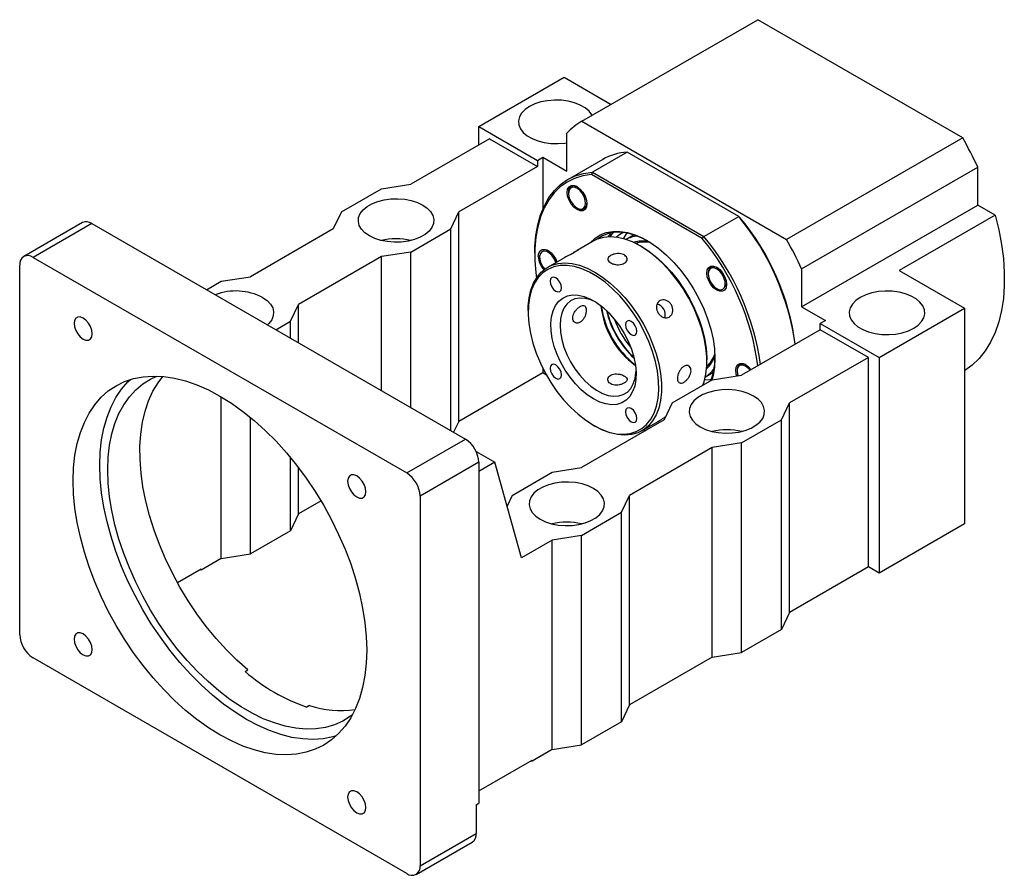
# Model space of a CAD drawing. Header units: millimetres. Extents: x 30 to 287, y 7 to 206.
# Tile 6 of 6: x 193 to 280, y 104 to 180. Entities that reach past the tile are written whole.
import ezdxf

# ---------------------------------------------------------------- set-up
doc = ezdxf.new("R2010")
doc.units = ezdxf.units.MM

msp = doc.modelspace()

# ---------------------------------------------------------------- linework, layer by layer
at = {"color": 7, "linetype": 'Continuous', "lineweight": 25}
for p, q in [((242.9716, 170.5336), (258.528, 179.5141)), ((276.6142, 169.0732), (258.528, 179.5141)), ((233.8657, 170.0747), (241.4081, 174.4289)), ((241.4081, 174.4289), (245.5636, 172.0299)), ((242.9716, 170.5336), (261.0578, 160.0927)), ((233.8657, 170.0747), (239.0511, 167.0812)), ((233.8657, 168.4418), (233.8657, 170.0747)), ((234.8085, 168.9861), (227.8552, 164.972)), ((234.8085, 168.9861), (239.0511, 166.5368)), ((241.6438, 166.1287), (241.6438, 169.4779)), ((276.6142, 169.0732), (261.0578, 160.0927)), ((239.0511, 167.0812), (239.5225, 167.3533)), ((239.0511, 167.0812), (239.0511, 166.5368)), ((239.5225, 167.3533), (239.5225, 162.777)), ((239.5225, 167.3533), (241.6438, 166.1287)), ((244.8141, 167.1713), (241.75, 165.4024)), ((246.9682, 167.8182), (243.9041, 166.0493)), ((256.8255, 162.1277), (246.9682, 167.8182)), ((239.0511, 166.5368), (232.0979, 162.5228)), ((262.3856, 157.5039), (277.942, 166.4844)), ((277.942, 163.1352), (277.942, 166.4844)), ((243.9041, 166.0493), (243.8173, 165.8272)), ((253.6125, 160.1726), (243.8173, 165.8272)), ((243.9041, 166.0493), (253.7614, 160.3588)), ((221.727, 162.5228), (225.2625, 164.5638)), ((225.2625, 164.5638), (227.8552, 164.972)), ((241.794, 164.2422), (241.794, 164.1817)), ((242.5481, 162.8754), (242.5772, 162.8586)), ((243.1825, 162.8394), (243.0684, 162.748)), ((262.3856, 154.1547), (277.942, 163.1352)), ((279.4851, 162.2444), (277.942, 163.1352)), ((221.727, 162.5228), (221.0199, 161.0261)), ((231.3908, 161.0261), (232.0979, 162.5228)), ((232.0979, 144.0146), (232.0979, 162.5228)), ((253.7614, 160.3588), (256.8255, 162.1277)), ((256.8255, 162.1277), (256.9123, 162.0776)), ((279.4851, 162.2444), (270.9998, 157.3459)), ((198.8556, 161.587), (193.6701, 158.5935)), ((199.6888, 161.5044), (194.5034, 158.5109)), ((199.6888, 161.5044), (232.6871, 142.4549)), ((221.0199, 161.0261), (213.7131, 156.808)), ((227.8552, 158.9851), (231.3908, 161.0261)), ((231.3908, 143.2033), (231.3908, 161.0261)), ((247.594, 160.5009), (246.8869, 160.0927)), ((253.6125, 160.1726), (253.7614, 160.3588)), ((243.9593, 159.9422), (242.5449, 159.1257)), ((247.9796, 159.8191), (247.7926, 159.7111)), ((248.2444, 159.4611), (248.1266, 159.5291)), ((194.5034, 158.5109), (227.5017, 139.4614)), ((225.2625, 158.5769), (217.9557, 154.3587)), ((227.8552, 158.9851), (225.2625, 158.5769)), ((225.2625, 146.7411), (225.2625, 158.5769)), ((227.8552, 145.2443), (227.8552, 158.9851)), ((238.8154, 158.9163), (238.8154, 158.7802)), ((239.2397, 158.6033), (239.2397, 158.5353)), ((241.3741, 158.4498), (239.9524, 157.6291)), ((240.3722, 158.7248), (240.5008, 158.6019)), ((193.3249, 125.1687), (193.3249, 157.8304)), ((254.4441, 157.653), (254.3944, 157.6243)), ((262.3856, 157.5039), (262.3856, 154.1547)), ((211.1204, 156.3998), (213.7131, 156.808)), ((254.1273, 157.0945), (254.1273, 157.0619)), ((270.9998, 157.3459), (276.7635, 154.0187)), ((209.8259, 155.6525), (211.1204, 156.3998)), ((254.8814, 155.7555), (254.9404, 155.7215)), ((217.2486, 152.862), (217.9557, 154.3587)), ((217.9557, 150.9592), (217.9557, 154.3587)), ((262.3856, 154.1547), (264.5069, 152.9301)), ((269.221, 149.6645), (276.7635, 154.0187)), ((276.7635, 154.0187), (276.7635, 134.966)), ((238.2261, 153.8137), (238.2261, 153.6777)), ((215.9541, 152.1147), (217.2486, 152.862)), ((217.2486, 151.3674), (217.2486, 152.862)), ((264.5069, 152.9301), (264.0355, 152.658)), ((264.0355, 152.658), (269.221, 149.6645)), ((264.0355, 152.1136), (264.0355, 152.658)), ((264.0355, 152.1136), (257.0823, 148.0996)), ((268.2782, 149.6644), (264.0355, 152.1136)), ((268.2782, 149.6644), (261.325, 145.6504)), ((268.2782, 131.1561), (268.2782, 149.6644)), ((269.221, 149.6645), (269.221, 130.6119)), ((254.0087, 148.9432), (254.1958, 149.0512)), ((254.0182, 149.3235), (254.0182, 149.4595)), ((256.9996, 149.0581), (256.9423, 149.025)), ((256.9999, 149.0553), (257.037, 149.0679)), ((239.5225, 148.3007), (232.0979, 144.0146)), ((239.5225, 148.7193), (239.5225, 148.3007)), ((239.8438, 148.1152), (239.5225, 148.3007)), ((253.8863, 147.9681), (254.5934, 148.3763)), ((254.4896, 147.6914), (257.0823, 148.0996)), ((256.6816, 148.4984), (256.6816, 148.4662)), ((250.9541, 145.6504), (254.4896, 147.6914)), ((211.1204, 131.9045), (211.1204, 146.1957)), ((250.9541, 145.6504), (250.247, 144.1536)), ((260.6179, 144.1536), (261.325, 145.6504)), ((261.325, 127.1421), (261.325, 145.6504)), ((213.7131, 132.3127), (213.7131, 144.3687)), ((232.0979, 144.0146), (231.6452, 143.0564)), ((250.247, 144.1536), (242.9402, 139.9355)), ((243.9999, 143.6761), (244.1177, 143.6081)), ((248.285, 143.1949), (249.7067, 144.0157)), ((257.0823, 142.1126), (260.6179, 144.1536)), ((260.6179, 125.6454), (260.6179, 144.1536)), ((248.4444, 143.2869), (248.595, 143.2)), ((248.595, 143.2), (248.4444, 143.2869)), ((227.5017, 139.4614), (232.6871, 142.4549)), ((257.0823, 142.1126), (254.4896, 141.7044)), ((257.0823, 123.6044), (257.0823, 142.1126)), ((233.6302, 141.3657), (235.2799, 140.4134)), ((254.4896, 141.7044), (247.1828, 137.4863)), ((254.4896, 123.1962), (254.4896, 141.7044)), ((217.2486, 134.3537), (217.2486, 140.8064)), ((233.8657, 140.4137), (228.6802, 137.4202)), ((233.8657, 140.4137), (233.8657, 110.2833)), ((235.2799, 140.4134), (233.8657, 139.597)), ((237.6369, 131.9756), (235.2799, 140.4134)), ((217.9557, 135.8505), (217.9557, 139.9149)), ((236.8119, 137.4863), (240.3475, 139.5273)), ((240.3475, 139.5273), (242.9402, 139.9355)), ((228.6802, 137.4202), (228.6802, 104.7585)), ((236.8119, 137.4863), (236.363, 136.536)), ((246.4757, 135.9896), (247.1828, 137.4863)), ((247.1828, 118.9781), (247.1828, 137.4863)), ((219.9322, 136.9915), (217.9557, 135.8505)), ((217.9557, 135.8505), (217.2486, 134.3537)), ((242.9402, 133.9485), (246.4757, 135.9896)), ((246.4757, 117.4813), (246.4757, 135.9896)), ((276.7635, 134.966), (269.221, 130.6119)), ((217.2486, 134.3537), (213.7131, 132.3127)), ((242.9402, 133.9485), (240.3475, 133.5403)), ((242.9402, 115.4403), (242.9402, 133.9485)), ((240.3475, 133.5403), (237.6369, 131.9756)), ((240.3475, 115.0321), (240.3475, 133.5403)), ((211.1204, 131.9045), (213.7131, 132.3127)), ((211.1204, 131.9045), (209.3526, 130.884)), ((209.3526, 130.9657), (207.2548, 129.7546)), ((209.2819, 130.9248), (209.3526, 130.884)), ((209.3526, 130.9657), (209.3526, 130.884)), ((268.2782, 131.1561), (261.325, 127.1421)), ((269.221, 130.6119), (268.2782, 131.1561)), ((261.325, 127.1421), (260.6179, 125.6454)), ((260.6179, 125.6454), (257.0823, 123.6044)), ((254.4896, 123.1962), (257.0823, 123.6044)), ((227.5017, 104.078), (194.5034, 123.1275)), ((254.4896, 123.1962), (247.1828, 118.9781)), ((213.2288, 121.9246), (213.4645, 122.0606)), ((218.9114, 118.9162), (218.6757, 118.7801)), ((247.1828, 118.9781), (246.4757, 117.4813)), ((246.4757, 117.4813), (242.9402, 115.4403)), ((240.3475, 115.0321), (238.5797, 114.0116)), ((240.3475, 115.0321), (242.9402, 115.4403)), ((233.8657, 111.3719), (238.5797, 114.0932)), ((238.509, 114.0524), (238.5797, 114.0116)), ((238.5797, 114.0116), (238.5797, 114.0932)), ((233.6299, 110.1472), (233.8657, 110.2833)), ((233.6299, 110.1472), (233.6299, 107.616)), ((228.6802, 104.7585), (233.6299, 107.616)), ((228.335, 103.9955), (233.2847, 106.8529))]:
    msp.add_line(p, q, dxfattribs=at)
at = {"color": 7, "linetype": 'Continuous', "lineweight": 25, "flags": 128}
for points in [[(243.8815, 171.0589), (243.8616, 171.0944), (243.6131, 171.4193), (243.2655, 171.7122), (242.8305, 171.9633), (242.323, 172.164), (241.7603, 172.3074), (241.1615, 172.3887), (240.5471, 172.4051), (239.9378, 172.3561), (239.3546, 172.2432), (238.8172, 172.0704), (238.344, 171.8436), (237.951, 171.5704), (237.6517, 171.2602), (237.4562, 170.9235), (237.3712, 170.5718), (237.3996, 170.217), (237.5405, 169.8714), (237.7889, 169.5465), (238.1366, 169.2536), (238.5715, 169.0025), (239.079, 168.8018), (239.6417, 168.6584), (240.2405, 168.5771), (240.855, 168.5607), (241.4642, 168.6097), (241.6438, 168.6372)], [(238.8154, 158.9163), (238.826, 159.4413), (238.9103, 160.4503), (239.0784, 161.3977), (239.3287, 162.2753), (239.6591, 163.0759), (240.0669, 163.7926), (240.5487, 164.4195), (241.1002, 164.9512), (241.717, 165.3832), (242.3938, 165.7119), (243.1249, 165.9346), (243.9041, 166.0493)], [(243.8173, 165.8272), (243.051, 165.7107), (242.3322, 165.4882), (241.6668, 165.1616), (241.0606, 164.7335), (240.5185, 164.2076), (240.0451, 163.5884), (239.6444, 162.8809), (239.3197, 162.0912), (239.0738, 161.2257), (238.9087, 160.2919), (238.8258, 159.2975), (238.8258, 158.2509), (238.9087, 157.1608), (238.9682, 156.691)], [(241.6761, 164.2498), (241.7188, 164.5363), (241.8427, 164.7456), (242.0356, 164.857), (242.2787, 164.8597), (242.5482, 164.7534), (242.8177, 164.5485), (243.0608, 164.2651), (243.2538, 163.931), (243.3776, 163.5787), (243.4203, 163.2429), (243.3776, 162.9563), (243.2538, 162.7471), (243.0608, 162.6357), (242.8177, 162.633), (242.5482, 162.7393), (242.2787, 162.9441), (242.0356, 163.2275), (241.8427, 163.5617), (241.7188, 163.9139), (241.6761, 164.2498)], [(242.436, 162.9498), (242.6842, 162.8111), (242.9178, 162.7737), (243.1112, 162.8417), (243.2437, 163.0078), (243.3008, 163.2538), (243.2763, 163.5533), (243.173, 163.8736), (243.0019, 164.1802), (242.7817, 164.4397), (242.5362, 164.6241), (242.292, 164.7134), (242.0755, 164.6979), (241.9103, 164.5793), (241.8142, 164.3704), (241.7976, 164.0939), (241.8624, 163.7797), (242.0015, 163.4619), (242.1999, 163.1749), (242.436, 162.9498)], [(228.9159, 163.1351), (229.3089, 162.8619), (229.6082, 162.5517), (229.8037, 162.215), (229.8887, 161.8633), (229.8602, 161.5086), (229.7194, 161.1629), (229.471, 160.8381), (229.1233, 160.5451), (228.6884, 160.294), (228.1809, 160.0933), (227.6182, 159.9499), (227.0194, 159.8686), (226.4049, 159.8522), (225.7957, 159.9013), (225.2125, 160.0141), (224.6751, 160.1869), (224.2019, 160.4138), (223.8089, 160.687), (223.5096, 160.9972), (223.3141, 161.3339), (223.2291, 161.6856), (223.2575, 162.0403), (223.3983, 162.386), (223.6468, 162.7108), (223.9944, 163.0038), (224.4294, 163.2549), (224.9369, 163.4556), (225.4996, 163.599), (226.0984, 163.6803), (226.7128, 163.6967), (227.3221, 163.6476), (227.9053, 163.5348), (228.4427, 163.362), (228.9159, 163.1351)], [(279.4851, 162.2444), (279.805, 160.9431), (280.0466, 159.661), (280.2083, 158.4065), (280.2891, 157.1874), (280.2885, 156.0116), (280.2064, 154.8867), (280.0434, 153.8198), (279.8005, 152.8178), (279.4793, 151.8871), (279.0819, 151.0336), (278.6107, 150.2629), (278.0689, 149.5798), (277.4598, 148.9887), (276.7874, 148.4934), (276.7635, 148.4783)], [(243.711, 159.7989), (244.1107, 160.1846), (244.5903, 160.4948), (245.1257, 160.7045), (245.7097, 160.8109), (246.3343, 160.8126), (246.9911, 160.7095), (247.6712, 160.503), (248.3654, 160.1959), (249.0644, 159.7925), (249.7586, 159.298), (250.4387, 158.7192), (251.0955, 158.064), (251.7201, 157.3412), (252.3041, 156.5606), (252.8395, 155.7327), (253.3191, 154.8687), (253.7365, 153.9803), (254.086, 153.0796), (254.3628, 152.1787), (254.5633, 151.2897), (254.6847, 150.4248), (254.7253, 149.5956), (254.6847, 148.8133), (254.5633, 148.0885), (254.4462, 147.6664)], [(248.1256, 159.5297), (247.4416, 159.8786), (246.7667, 160.1308), (246.1103, 160.2828), (245.4811, 160.3326), (244.8876, 160.2795), (244.338, 160.1243), (243.9593, 159.9422)], [(248.7751, 159.9709), (248.4901, 160.1242), (247.8095, 160.4252), (247.1427, 160.6276), (246.4988, 160.7287), (245.8865, 160.7271), (245.314, 160.6228), (244.789, 160.4172), (244.3279, 160.1203)], [(245.3079, 160.3279), (245.4372, 160.5135), (245.5738, 160.6838)], [(246.9454, 160.6689), (246.6383, 160.1957), (246.6255, 160.1715)], [(239.1218, 158.6033), (239.1645, 158.8899), (239.2884, 159.0991), (239.4813, 159.2105), (239.7244, 159.2132), (239.9939, 159.1069), (240.2634, 158.9021), (240.5065, 158.6187), (240.6995, 158.2845), (240.7729, 158.1028)], [(253.6691, 147.2178), (253.7706, 147.5148), (253.9287, 148.1936), (254.0082, 148.9336), (254.0082, 149.7249), (253.9287, 150.5567), (253.7706, 151.4179), (253.5363, 152.2968), (253.2287, 153.1815), (252.8522, 154.06), (252.4117, 154.9204), (251.9133, 155.7512), (251.3636, 156.541), (250.7702, 157.2792), (250.141, 157.9559), (249.4846, 158.5618), (248.8097, 159.0888), (248.1256, 159.5297)], [(248.2435, 159.4616), (248.9265, 159.0205), (249.5999, 158.492), (250.2543, 157.8835), (250.8804, 157.2036), (251.4695, 156.4617), (252.0133, 155.6683), (252.5043, 154.8346), (252.9354, 153.9722), (253.3006, 153.0933), (253.5948, 152.2101), (253.814, 151.3351), (253.9549, 150.4806), (254.0157, 149.6586), (254.0182, 149.4595)], [(240.6844, 158.0517), (240.5519, 158.3637), (240.3569, 158.6537), (240.1226, 158.8838), (239.8743, 159.0289), (239.639, 159.0733), (239.4421, 159.0122), (239.3051, 158.8523), (239.2426, 158.6108), (239.2616, 158.314), (239.36, 157.9939), (239.527, 157.6854), (239.7016, 157.4657)], [(238.2261, 153.8137), (238.2361, 154.2036), (238.3157, 154.9436), (238.4737, 155.6224), (238.7081, 156.2306), (239.0156, 156.7602), (239.3921, 157.204), (239.8326, 157.5559), (240.331, 157.8111), (240.8807, 157.9664), (241.4741, 158.0194), (242.1033, 157.9696), (242.7598, 157.8176), (243.4346, 157.5654), (244.1187, 157.2165), (244.8028, 156.7756), (245.4776, 156.2486), (246.1341, 155.6427), (246.7633, 154.9661), (247.3567, 154.2278), (247.9064, 153.438), (248.4048, 152.6072), (248.8453, 151.7468), (249.2218, 150.8683), (249.5293, 149.9836), (249.7637, 149.1048), (249.9217, 148.2436), (250.0013, 147.4117), (250.0013, 146.6204), (249.9217, 145.8804), (249.7637, 145.2017), (249.5293, 144.5934), (249.2218, 144.0638), (248.8453, 143.6201), (248.4048, 143.2682), (247.9064, 143.0129), (247.3567, 142.8577), (246.7633, 142.8046), (246.1341, 142.8544), (245.4776, 143.0064), (244.8028, 143.2586), (244.1187, 143.6075), (244.1187, 143.6075)], [(244.0008, 143.6756), (244.6838, 143.3281), (245.3572, 143.0791), (246.0116, 142.9321), (246.6377, 142.8891), (247.2269, 142.9508), (247.7707, 143.1163), (248.2616, 143.3832), (248.6927, 143.7479), (249.058, 144.2051), (249.3522, 144.7485), (249.5713, 145.3705), (249.7123, 146.0623), (249.773, 146.8142), (249.7527, 147.6156), (249.6517, 148.4554), (249.4714, 149.3216), (249.2142, 150.2022), (248.8839, 151.0848), (248.485, 151.957), (248.0232, 152.8066), (247.5049, 153.6215), (246.9375, 154.3905), (246.3288, 155.1027), (245.6874, 155.748), (245.0223, 156.3176), (244.3429, 156.8032), (243.6588, 157.1982), (242.9794, 157.4969), (242.3143, 157.6953), (241.6729, 157.7904), (241.0642, 157.7811), (240.4968, 157.6673), (239.9785, 157.4507), (239.5167, 157.1343), (239.1178, 156.7227), (238.7875, 156.2215), (238.5303, 155.6377), (238.35, 154.9797), (238.249, 154.2566), (238.2287, 153.4786), (238.2894, 152.6565), (238.4304, 151.802), (238.6495, 150.9271), (238.9437, 150.0439), (239.309, 149.165), (239.7401, 148.3026), (240.231, 147.4689), (240.7748, 146.6755), (241.3639, 145.9336), (241.9901, 145.2537), (242.6444, 144.6452), (243.3179, 144.1167), (244.0008, 143.6756)], [(254.0095, 157.1299), (254.0521, 157.4165), (254.176, 157.6257), (254.369, 157.7371), (254.6121, 157.7398), (254.8816, 157.6335), (255.1511, 157.4286), (255.3942, 157.1453), (255.5871, 156.8111), (255.711, 156.4588), (255.7537, 156.123), (255.711, 155.8364), (255.5871, 155.6272), (255.3942, 155.5158), (255.1511, 155.5131), (254.8816, 155.6194), (254.6121, 155.8242), (254.369, 156.1076), (254.176, 156.4418), (254.0521, 156.7941), (254.0095, 157.1299)], [(254.1281, 157.0205), (254.1804, 156.7101), (254.3087, 156.3905), (254.4991, 156.0966), (254.7309, 155.86), (254.979, 155.7065), (255.2166, 155.6527), (255.4178, 155.7044), (255.561, 155.856), (255.6305, 156.0912), (255.6189, 156.3843), (255.5273, 156.7036), (255.3658, 157.0146), (255.1518, 157.2836), (254.9085, 157.4813), (254.6623, 157.5864), (254.4399, 157.5874), (254.2653, 157.4844), (254.1575, 157.2883), (254.1281, 157.0205)], [(254.9208, 157.6101), (254.7046, 157.6903), (254.5885, 157.7018)], [(240.6675, 156.7027), (240.4736, 156.7701), (240.3092, 156.7381), (240.1993, 156.6117), (240.1608, 156.41), (240.1993, 156.1638), (240.3092, 155.9106), (240.4736, 155.6888), (240.6675, 155.5323), (240.8614, 155.4649), (241.0258, 155.4968), (241.1357, 155.6233), (241.1743, 155.8249), (241.1357, 156.0712), (241.0258, 156.3244), (240.8614, 156.5462), (240.6675, 156.7027)], [(255.7086, 155.9247), (255.7144, 155.9413), (255.7529, 156.1651)], [(214.7738, 154.971), (215.1667, 154.6979), (215.4661, 154.3876), (215.6615, 154.0509), (215.7465, 153.6992), (215.7181, 153.3445), (215.5773, 152.9988), (215.3288, 152.674), (215.199, 152.5506)], [(244.0008, 146.0027), (243.4535, 146.365), (242.9178, 146.812), (242.4051, 147.3344), (241.9265, 147.9209), (241.4921, 148.559), (241.1112, 149.2352), (240.7918, 149.935), (240.5409, 150.6435), (240.3636, 151.3456), (240.2639, 152.0264), (240.2439, 152.6714), (240.3039, 153.2667), (240.4428, 153.7997), (240.6574, 154.2591), (240.9433, 154.6351), (241.2944, 154.9195), (241.7032, 155.1065), (242.1609, 155.192), (242.6579, 155.1741), (243.1834, 155.0533), (243.7264, 154.8321), (244.2753, 154.5153), (244.8183, 154.1095), (245.3438, 153.6235), (245.8408, 153.0676), (246.2985, 152.4537), (246.7073, 151.7948), (247.0584, 151.1049), (247.3443, 150.3989), (247.5589, 149.6917), (247.6978, 148.9983), (247.7578, 148.3337), (247.7377, 147.7119), (247.6381, 147.1462), (247.4608, 146.6487), (247.2099, 146.2299), (246.8905, 145.8988), (246.5096, 145.6625), (246.0752, 145.5259), (245.5966, 145.492), (245.0839, 145.5615), (244.5482, 145.733), (244.0008, 146.0027)], [(244.2074, 154.5595), (243.7621, 154.7521), (243.2662, 154.881), (242.797, 154.909), (242.3654, 154.8354), (241.9815, 154.6619), (241.6543, 154.3927), (241.3915, 154.0339), (241.1993, 153.5942), (241.0821, 153.0836), (241.0428, 152.5143)], [(272.2851, 152.2498), (272.6781, 152.523), (272.9774, 152.8332), (273.1729, 153.1699), (273.2579, 153.5216), (273.2295, 153.8763), (273.0886, 154.222), (272.8402, 154.5468), (272.4925, 154.8398), (272.0576, 155.0909), (271.5501, 155.2916), (270.9874, 155.435), (270.3886, 155.5163), (269.7742, 155.5327), (269.1649, 155.4836), (268.5817, 155.3708), (268.0443, 155.198), (267.5711, 154.9711), (267.1781, 154.6979), (266.8788, 154.3877), (266.6833, 154.051), (266.5983, 153.6993), (266.6267, 153.3446), (266.7676, 152.9989), (267.016, 152.6741), (267.3637, 152.3811), (267.7986, 152.13), (268.3061, 151.9294), (268.8688, 151.7859), (269.4676, 151.7046), (270.082, 151.6882), (270.6913, 151.7373), (271.2745, 151.8501), (271.8119, 152.0229), (272.2851, 152.2498)], [(199.7206, 151.7608), (199.6814, 152.0694), (199.5675, 152.3931), (199.3902, 152.7002), (199.1668, 152.9606), (198.9192, 153.1488), (198.6716, 153.2465), (198.4482, 153.244), (198.2709, 153.1416), (198.157, 152.9494), (198.1178, 152.686), (198.157, 152.3774), (198.2709, 152.0537), (198.4482, 151.7467), (198.6716, 151.4863), (198.9192, 151.298), (199.1668, 151.2003), (199.3902, 151.2028), (199.5675, 151.3052), (199.6814, 151.4975), (199.7206, 151.7608)], [(241.0428, 152.5143), (241.0821, 151.8995), (241.1993, 151.2537), (241.3915, 150.5919), (241.6543, 149.9298), (241.9815, 149.2828), (242.3654, 148.6662), (242.797, 148.0942), (243.2662, 147.5804), (243.7621, 147.1368), (244.2729, 146.7738), (244.7867, 146.5), (245.2915, 146.3216), (245.7755, 146.2429), (246.2273, 146.2658), (246.6362, 146.3897), (246.9928, 146.6117), (247.2886, 146.9266), (247.5168, 147.327), (247.6719, 147.8036), (247.7504, 148.3451), (247.7547, 148.4148)], [(247.3342, 152.8541), (247.1403, 152.9215), (246.9758, 152.8896), (246.866, 152.7631), (246.8274, 152.5614), (246.866, 152.3152), (246.9758, 152.062), (247.1403, 151.8402), (247.3342, 151.6837), (247.5281, 151.6163), (247.6925, 151.6483), (247.8024, 151.7747), (247.8409, 151.9764), (247.8024, 152.2226), (247.6925, 152.4758), (247.5281, 152.6976), (247.3342, 152.8541)], [(240.6675, 149.0043), (240.4736, 149.0717), (240.3092, 149.0397), (240.1993, 148.9133), (240.1608, 148.7116), (240.1993, 148.4654), (240.3092, 148.2121), (240.4736, 147.9904), (240.6675, 147.8339), (240.8614, 147.7665), (241.0258, 147.7984), (241.1357, 147.9248), (241.1743, 148.1265), (241.1357, 148.3727), (241.0258, 148.626), (240.8614, 148.8478), (240.6675, 149.0043)], [(256.5638, 148.5343), (256.6065, 148.8208), (256.7303, 149.0301), (256.9233, 149.1415), (257.1664, 149.1442), (257.4359, 149.0379), (257.7054, 148.833), (257.923, 148.5849)], [(257.8378, 148.5358), (257.6851, 148.709), (257.4405, 148.8991), (257.1953, 148.9952), (256.9763, 148.9867), (256.807, 148.8747), (256.7059, 148.6712), (256.6838, 148.3984)], [(256.8538, 148.9853), (256.7444, 148.7976), (256.7242, 148.7235)], [(257.4708, 149.0168), (257.2589, 149.0947), (257.1379, 149.1061)], [(198.0389, 138.7782), (198.0789, 139.9297), (198.1985, 141.0279), (198.3971, 142.0661), (198.6734, 143.0379), (199.0257, 143.9373), (199.4519, 144.7587), (199.9492, 145.4972), (200.5147, 146.148), (201.1449, 146.7073), (201.8359, 147.1716), (202.5833, 147.538), (203.3827, 147.8042), (204.2291, 147.9687), (205.1172, 148.0303), (206.0416, 147.9888), (206.9966, 147.8443), (207.9762, 147.5978), (208.9746, 147.2508), (209.9854, 146.8054), (211.0025, 146.2644), (212.0196, 145.6311), (213.0305, 144.9094), (214.0288, 144.1037), (215.0085, 143.2191), (215.9635, 142.261), (216.8879, 141.2352), (217.776, 140.1482), (218.6224, 139.0065), (219.4217, 137.8174), (220.1692, 136.588), (220.8601, 135.326), (221.4903, 134.0391), (222.0558, 132.7353), (222.5532, 131.4226), (222.9794, 130.1091), (223.3317, 128.803), (223.608, 127.5122), (223.8066, 126.2447), (223.9262, 125.0083), (223.9662, 123.8107), (223.9262, 122.6593), (223.8066, 121.561), (223.608, 120.5228), (223.3317, 119.551), (222.9794, 118.6516), (222.5532, 117.8302), (222.0558, 117.0918), (221.4903, 116.4409), (220.8601, 115.8816), (220.1692, 115.4173), (219.4217, 115.0509), (218.6224, 114.7847), (217.776, 114.6203), (216.8879, 114.5586), (215.9635, 114.6002), (215.0085, 114.7446), (214.0288, 114.9911), (213.0305, 115.3381), (212.0196, 115.7835), (211.0025, 116.3245), (209.9854, 116.9579), (208.9746, 117.6796), (207.9762, 118.4852), (206.9966, 119.3698), (206.0416, 120.328), (205.1172, 121.3537), (204.2291, 122.4408), (203.3827, 123.5824), (202.5833, 124.7716), (201.8359, 126.0009), (201.1449, 127.263), (200.5147, 128.5498), (199.9492, 129.8536), (199.4519, 131.1663), (199.0257, 132.4798), (198.6734, 133.786), (198.3971, 135.0768), (198.1985, 136.3443), (198.0789, 137.5806), (198.0389, 138.7782)], [(222.7094, 118.1063), (222.5337, 117.9736), (221.8499, 117.5463), (221.1111, 117.217), (220.322, 116.9878), (219.4878, 116.8602), (218.6138, 116.835), (217.7058, 116.9125), (216.7695, 117.092), (215.8112, 117.3725), (214.8369, 117.7521), (213.8531, 118.2283), (212.866, 118.7982), (211.8822, 119.4578), (210.9079, 120.2031), (209.9496, 121.0291), (209.0133, 121.9305), (208.1053, 122.9015), (207.2313, 123.9357), (206.3971, 125.0265), (205.608, 126.1668), (204.8692, 127.3491), (204.1854, 128.5658), (203.5612, 129.8091), (203.0005, 131.0708), (202.5069, 132.3428), (202.0838, 133.6168), (201.7338, 134.8846), (201.4592, 136.138), (201.2618, 137.3687), (201.1428, 138.5689), (201.103, 139.7307), (201.1428, 140.8466), (201.2618, 141.9094), (201.4592, 142.9122), (201.7338, 143.8485), (202.0838, 144.7121), (202.5069, 145.4976), (203.0005, 146.1998), (203.5612, 146.8142), (204.1854, 147.3367), (204.8692, 147.764), (205.4363, 148.0275)], [(213.4645, 122.0606), (212.5061, 122.9138), (211.5718, 123.8417), (210.6678, 124.8381), (209.8, 125.8966), (208.9742, 127.0101), (208.1957, 128.1714), (207.4697, 129.3729), (206.8009, 130.6066), (206.1938, 131.8645), (205.6522, 133.1383), (205.1798, 134.4197), (204.7797, 135.7002), (204.4544, 136.9714), (204.2062, 138.225), (204.0366, 139.4527), (203.9468, 140.6466), (203.9373, 141.7987), (204.0083, 142.9015), (204.1592, 143.9478), (204.3891, 144.9307), (204.6964, 145.8437), (205.0792, 146.6808), (205.5348, 147.4366), (205.9642, 147.9961)], [(256.6553, 148.0324), (256.6065, 148.1984), (256.5638, 148.5343)], [(256.6838, 148.3984), (256.7433, 148.0857), (256.7553, 148.0481)], [(200.3959, 140.1389), (200.4359, 141.2903), (200.5555, 142.3886), (200.7541, 143.4268), (201.0304, 144.3986), (201.3827, 145.298), (201.8089, 146.1194), (202.3062, 146.8578), (202.8718, 147.5087), (203.0912, 147.7206)], [(253.8238, 147.7024), (254.2686, 147.7133), (254.4146, 147.7306)], [(253.4289, 143.5413), (253.9022, 143.3145), (254.4396, 143.1417), (255.0228, 143.0288), (255.632, 142.9798), (256.2465, 142.9962), (256.8453, 143.0775), (257.408, 143.2209), (257.9154, 143.4216), (258.3504, 143.6727), (258.698, 143.9656), (258.9465, 144.2905), (259.0873, 144.6362), (259.1157, 144.9909), (259.0308, 145.3426), (258.8353, 145.6793), (258.536, 145.9895), (258.143, 146.2627), (257.6697, 146.4896), (257.1324, 146.6623), (256.5491, 146.7752), (255.9399, 146.8243), (255.3254, 146.8079), (254.7267, 146.7266), (254.1639, 146.5831), (253.6565, 146.3824), (253.2215, 146.1313), (252.8739, 145.8384), (252.6254, 145.5135), (252.4846, 145.1679), (252.4562, 144.8131), (252.5412, 144.4614), (252.7366, 144.1248), (253.036, 143.8145), (253.4289, 143.5413)], [(247.3342, 145.1557), (247.1403, 145.2231), (246.9758, 145.1911), (246.866, 145.0647), (246.8274, 144.863), (246.866, 144.6168), (246.9758, 144.3636), (247.1403, 144.1418), (247.3342, 143.9853), (247.5281, 143.9179), (247.6925, 143.9498), (247.8024, 144.0763), (247.8409, 144.2779), (247.8024, 144.5241), (247.6925, 144.7774), (247.5281, 144.9992), (247.3342, 145.1557)], [(221.2709, 116.229), (220.9794, 116.1454), (220.133, 115.9809), (219.2449, 115.9193), (218.3205, 115.9608), (217.3655, 116.1053), (216.3859, 116.3518), (215.3875, 116.6988), (214.3767, 117.1442), (213.3596, 117.6852), (212.3424, 118.3185), (211.3316, 119.0402), (210.3333, 119.8459), (209.3536, 120.7305), (208.3986, 121.6886), (207.4742, 122.7144), (206.5861, 123.8014), (205.7397, 124.9431), (204.9404, 126.1322), (204.1929, 127.3616), (203.5019, 128.6236), (202.8718, 129.9105), (202.3062, 131.2143), (201.8089, 132.527), (201.3827, 133.8405), (201.0304, 135.1466), (200.7541, 136.4374), (200.5555, 137.7049), (200.4359, 138.9413), (200.3959, 140.1389)], [(223.8873, 137.8097), (223.848, 138.1183), (223.7342, 138.442), (223.5569, 138.749), (223.3335, 139.0094), (223.0859, 139.1977), (222.8382, 139.2954), (222.6148, 139.2929), (222.4375, 139.1905), (222.3237, 138.9982), (222.2845, 138.7349), (222.3237, 138.4263), (222.4375, 138.1026), (222.6148, 137.7955), (222.8382, 137.5351), (223.0859, 137.3469), (223.3335, 137.2492), (223.5569, 137.2517), (223.7342, 137.3541), (223.848, 137.5463), (223.8873, 137.8097)], [(239.2868, 135.3773), (239.76, 135.1504), (240.2974, 134.9776), (240.8807, 134.8648), (241.4899, 134.8157), (242.1043, 134.8321), (242.7031, 134.9134), (243.2658, 135.0568), (243.7733, 135.2575), (244.2083, 135.5086), (244.5559, 135.8016), (244.8044, 136.1264), (244.9452, 136.4721), (244.9736, 136.8268), (244.8886, 137.1785), (244.6931, 137.5152), (244.3938, 137.8254), (244.0008, 138.0986), (243.5276, 138.3255), (242.9902, 138.4983), (242.407, 138.6111), (241.7978, 138.6602), (241.1833, 138.6438), (240.5845, 138.5625), (240.0218, 138.419), (239.5143, 138.2184), (239.0794, 137.9673), (238.7317, 137.6743), (238.4833, 137.3495), (238.3425, 137.0038), (238.314, 136.6491), (238.399, 136.2974), (238.5945, 135.9607), (238.8938, 135.6504), (239.2868, 135.3773)], [(199.7206, 123.854), (199.6814, 124.1626), (199.5675, 124.4863), (199.3902, 124.7934), (199.1668, 125.0538), (198.9192, 125.242), (198.6716, 125.3397), (198.4482, 125.3372), (198.2709, 125.2349), (198.157, 125.0426), (198.1178, 124.7793), (198.157, 124.4707), (198.2709, 124.147), (198.4482, 123.8399), (198.6716, 123.5795), (198.9192, 123.3912), (199.1668, 123.2936), (199.3902, 123.296), (199.5675, 123.3984), (199.6814, 123.5907), (199.7206, 123.854)], [(223.8873, 109.9029), (223.848, 110.2115), (223.7342, 110.5352), (223.5569, 110.8423), (223.3335, 111.1027), (223.0859, 111.2909), (222.8382, 111.3886), (222.6148, 111.3861), (222.4375, 111.2837), (222.3237, 111.0915), (222.2845, 110.8281), (222.3237, 110.5195), (222.4375, 110.1958), (222.6148, 109.8888), (222.8382, 109.6284), (223.0859, 109.4401), (223.3335, 109.3424), (223.5569, 109.3449), (223.7342, 109.4473), (223.848, 109.6396), (223.8873, 109.9029)]]:
    msp.add_lwpolyline(points, dxfattribs=at)
at = {"color": 8, "linetype": 'Continuous', "lineweight": 25, "flags": 128}
msp.add_lwpolyline([(245.7763, 160.7154), (245.6345, 160.5735), (245.4317, 160.3321)], dxfattribs=at)
at = {"color": 7, "linetype": 'Continuous', "lineweight": 25}
for centre, radius, start, end in [((246.1025, 165.2331), 6.1561, 120.569246, 136.407889), ((249.8081, 153.6893), 30.9068, 24.455644, 29.851222), ((247.2997, 162.8044), 5.0247, 93.782735, 119.648365), ((242.286, 164.2846), 0.5375, 56.26611, 115.76523), ((242.8832, 163.2501), 0.5375, 304.231727, 3.726269), ((239.3266, 147.6557), 22.7079, 8.03513, 39.591582), ((239.9048, 147.9503), 22.1096, 7.5045, 39.714762), ((199.2006, 160.823), 0.8383, 54.382373, 114.306935), ((226.5589, 154.5924), 5.5694, 76.383379, 103.616621), ((247.8266, 158.416), 2.5885, 116.967041, 133.531483), ((248.0895, 157.9319), 2.4727, 94.728299, 119.680479), ((236.3344, 145.9271), 22.3934, 7.713166, 39.505194), ((236.2625, 145.8868), 22.7079, 8.03513, 39.591582), ((234.2517, 144.7088), 30.9068, 24.455644, 29.851222), ((239.7316, 158.6381), 0.5375, 56.266051, 115.765235), ((248.5046, 157.1902), 2.6781, 78.681518, 107.121916), ((194.0433, 157.9469), 0.7278, 50.796709, 189.213969), ((241.0456, 158.7014), 1.9263, 182.917454, 222.309734), ((212.3977, 150.3174), 5.2252, 62.952157, 110.346146), ((252.0397, 154.9847), 7.4148, 185.801978, 234.192644), ((252.7109, 155.3722), 8.1034, 188.2227, 231.771923), ((249.4188, 153.4724), 0.925, 341.483515, 78.284691), ((253.2932, 155.7084), 8.3614, 193.087776, 226.90685), ((253.603, 155.8872), 8.6787, 194.037271, 225.957353), ((252.1687, 150.829), 2.6932, 312.954071, 341.231736), ((248.8241, 149.625), 5.901, 340.198468, 0.380049), ((252.6089, 150.0982), 2.4835, 300.369411, 325.211061), ((255.786, 137.72), 5.5694, 76.383379, 103.616621), ((231.307, 140.2972), 2.5613, 2.605504, 57.394521), ((226.1215, 137.3037), 2.5613, 2.605504, 57.394521), ((241.6438, 129.5559), 5.5694, 76.383432, 103.616612), ((195.8836, 125.2852), 2.5613, 182.605504, 237.394521), ((223.9173, 134.1496), 16.2387, 228.83657, 251.168807), ((221.6039, 126.8296), 8.3589, 251.209528, 279.240728), ((232.8284, 107.519), 0.8074, 304.412301, 6.899915), ((227.9617, 104.642), 0.7278, 230.796709, 9.213969)]:
    msp.add_arc(centre, radius, start, end, dxfattribs=at)
at = {"color": 8, "linetype": 'Continuous', "lineweight": 25}
for centre, radius, start, end in [((248.3345, 157.2243), 2.7292, 77.960594, 106.960042), ((253.7911, 155.9958), 8.477, 200.13014, 219.864482), ((252.075, 150.6887), 2.788, 313.347115, 341.72149)]:
    msp.add_arc(centre, radius, start, end, dxfattribs=at)
at = {"color": 7, "linetype": 'Continuous', "lineweight": 25}
for points, knots in [([(241.9901, 164.7665), (241.9416, 164.7109), (241.8392, 164.5935), (241.7833, 164.3934), (241.798, 164.2597), (241.7999, 164.2426)], [0, 0, 0, 0, 0.4391392, 0.9281492, 1, 1, 1, 1]), ([(242.5772, 162.8586), (242.5773, 162.8586), (242.6205, 162.8294), (242.7078, 162.7935), (242.8769, 162.743), (243.0466, 162.7499), (243.1445, 162.8144), (243.1825, 162.8394)], [0, 0, 0, 0, 0.0002663, 0.1888482, 0.3774302, 0.758703, 1, 1, 1, 1]), ([(241.9524, 158.7505), (242.0243, 158.7969), (242.1754, 158.8944), (242.3847, 159.0296), (242.5562, 159.1341), (242.6646, 159.191), (242.6977, 159.1956), (242.6489, 159.1505), (242.5383, 159.0754), (242.4343, 159.0142), (242.3931, 158.9899)], [0, 0, 0, 0, 0.1203257, 0.2528101, 0.3850514, 0.5167183, 0.6483707, 0.7805889, 0.9130793, 1, 1, 1, 1]), ([(240.7341, 158.0804), (240.7193, 158.1245), (240.6665, 158.2817), (240.544, 158.51), (240.4202, 158.6648), (240.3722, 158.7248)], [0, 0, 0, 0, 0.1924648, 0.6870141, 1, 1, 1, 1]), ([(240.3722, 158.7248), (240.4133, 158.6789), (240.5226, 158.5571), (240.6651, 158.3415), (240.7329, 158.1733), (240.7636, 158.0974)], [0, 0, 0, 0, 0.2491851, 0.661313, 1, 1, 1, 1]), ([(242.3931, 158.9899), (242.322, 158.95), (242.1798, 158.8701), (241.9252, 158.7384), (241.6805, 158.6136), (241.4832, 158.5116), (241.4054, 158.4667), (241.3746, 158.4489)], [0, 0, 0, 0, 0.2142179, 0.4284106, 0.6432775, 0.8585876, 1, 1, 1, 1]), ([(245.5211, 158.0261), (245.4603, 158.0681), (245.3388, 158.1519), (245.2623, 158.3038), (245.2773, 158.4582), (245.389, 158.6044), (245.5827, 158.7279), (245.8366, 158.8155), (246.1223, 158.8554), (246.4088, 158.8393), (246.6632, 158.7646), (246.8562, 158.638), (246.9668, 158.4744), (246.9829, 158.2947), (246.9021, 158.1227), (246.7334, 157.9819), (246.4965, 157.8896), (246.2177, 157.8541), (245.9288, 157.8766), (245.6877, 157.9406), (245.5684, 158.0018), (245.5211, 158.0261)], [0, 0, 0, 0, 0.0534991, 0.1069913, 0.1606571, 0.2144392, 0.2680321, 0.3214246, 0.3749188, 0.4286575, 0.4824033, 0.5359087, 0.5893015, 0.6428819, 0.6966604, 0.750339, 0.803772, 0.8571986, 0.9108671, 0.9646491, 1, 1, 1, 1]), ([(254.2201, 157.4689), (254.1993, 157.4292), (254.1602, 157.3545), (254.1315, 157.2252), (254.1297, 157.1351), (254.1289, 157.0945)], [0, 0, 0, 0, 0.3847406, 0.7229883, 1, 1, 1, 1]), ([(254.876, 157.6248), (254.8574, 157.6351), (254.7434, 157.6981), (254.5469, 157.7), (254.3402, 157.6314), (254.2557, 157.5171), (254.2201, 157.4689)], [0, 0, 0, 0, 0.0677855, 0.4139186, 0.7528083, 1, 1, 1, 1]), ([(254.445, 157.6517), (254.4468, 157.6534), (254.4748, 157.6792), (254.5155, 157.683), (254.5536, 157.6865)], [0, 0, 0, 0, 0.0643617, 1, 1, 1, 1]), ([(243.3644, 153.8545), (243.3591, 153.9274), (243.3484, 154.0732), (243.2634, 154.2111), (243.1317, 154.2716), (242.9558, 154.246), (242.7535, 154.1407), (242.5476, 153.9696), (242.3626, 153.7496), (242.2237, 153.4992), (242.1542, 153.2437), (242.1655, 153.0122), (242.254, 152.8302), (242.4062, 152.7182), (242.601, 152.693), (242.8101, 152.7623), (243.0058, 152.9179), (243.1699, 153.1404), (243.2896, 153.4036), (243.3546, 153.6546), (243.3615, 153.7955), (243.3644, 153.8545)], [0, 0, 0, 0, 0.0531085, 0.1061973, 0.159805, 0.2137892, 0.2671977, 0.3199744, 0.3730479, 0.4268788, 0.480759, 0.5339113, 0.5866961, 0.6400159, 0.693972, 0.7476721, 0.8006005, 0.8534537, 0.9070341, 0.9610209, 1, 1, 1, 1]), ([(250.6846, 153.241), (250.6144, 153.2111), (250.4741, 153.1512), (250.2332, 153.1771), (250.0009, 153.2863), (249.7972, 153.4734), (249.6448, 153.7137), (249.5601, 153.9802), (249.5536, 154.2439), (249.6285, 154.4774), (249.7791, 154.6551), (249.9891, 154.7573), (250.2344, 154.7729), (250.4865, 154.6994), (250.7149, 154.543), (250.8912, 154.3201), (250.9946, 154.0563), (251.0151, 153.7809), (250.9516, 153.527), (250.8313, 153.3421), (250.7262, 153.2697), (250.6846, 153.241)], [0, 0, 0, 0, 0.0535056, 0.1070049, 0.1606727, 0.2144511, 0.2680473, 0.3214536, 0.3749558, 0.4286917, 0.4824365, 0.5359475, 0.5893499, 0.6429343, 0.6967106, 0.7503882, 0.8038327, 0.8572713, 0.9109395, 0.9647183, 1, 1, 1, 1]), ([(251.4137, 147.8199), (251.4196, 147.902), (251.4314, 148.066), (251.5248, 148.3383), (251.666, 148.5904), (251.8485, 148.7956), (252.0524, 148.9278), (252.2551, 148.9723), (252.4326, 148.9259), (252.5618, 148.795), (252.6243, 148.5961), (252.6112, 148.3533), (252.5248, 148.0939), (252.3772, 147.8448), (252.1879, 147.6316), (251.9815, 147.4773), (251.7831, 147.3987), (251.613, 147.4046), (251.488, 147.4968), (251.4229, 147.646), (251.4163, 147.7705), (251.4137, 147.8199)], [0, 0, 0, 0, 0.0534991, 0.1069913, 0.1606571, 0.2144392, 0.2680321, 0.3214246, 0.3749188, 0.4286575, 0.4824033, 0.5359087, 0.5893015, 0.6428819, 0.6966604, 0.750339, 0.803772, 0.8571986, 0.9108671, 0.9646491, 1, 1, 1, 1]), ([(256.7637, 148.8556), (256.7443, 148.8144), (256.7078, 148.7369), (256.6838, 148.6129), (256.684, 148.5305), (256.6841, 148.4984)], [0, 0, 0, 0, 0.4094351, 0.7693929, 1, 1, 1, 1]), ([(257.4892, 148.9996), (257.4428, 149.025), (257.3007, 149.1027), (257.0798, 149.1056), (256.8781, 149.0247), (256.7977, 148.9058), (256.7637, 148.8556)], [0, 0, 0, 0, 0.1529063, 0.4674338, 0.7753798, 1, 1, 1, 1]), ([(245.5211, 147.3431), (245.5947, 147.3095), (245.7417, 147.2425), (246.0221, 147.2175), (246.3101, 147.2472), (246.5797, 147.3269), (246.7965, 147.4406), (246.9372, 147.574), (246.9882, 147.7166), (246.943, 147.8607), (246.8049, 147.9964), (246.5911, 148.1109), (246.3269, 148.1914), (246.0394, 148.2253), (245.759, 148.2011), (245.5195, 148.1142), (245.3489, 147.9732), (245.2637, 147.7963), (245.2742, 147.6082), (245.3671, 147.4484), (245.4756, 147.3742), (245.5211, 147.3431)], [0, 0, 0, 0, 0.0531088, 0.1061975, 0.1598046, 0.2137888, 0.2671983, 0.3199751, 0.3730479, 0.4268788, 0.4807591, 0.5339114, 0.5866962, 0.6400161, 0.6939723, 0.7476724, 0.8006, 0.8534532, 0.9070336, 0.9610208, 1, 1, 1, 1]), ([(249.7062, 144.0166), (249.7202, 144.0243), (249.7749, 144.0546), (249.9317, 144.1539), (250.1518, 144.2968), (250.308, 144.3968), (250.3851, 144.4461)], [0, 0, 0, 0, 0.1030742, 0.4042886, 0.7060443, 1, 1, 1, 1])]:
    msp.add_open_spline(points, degree=3, knots=knots, dxfattribs=at)

doc.saveas('drawing.dxf')
